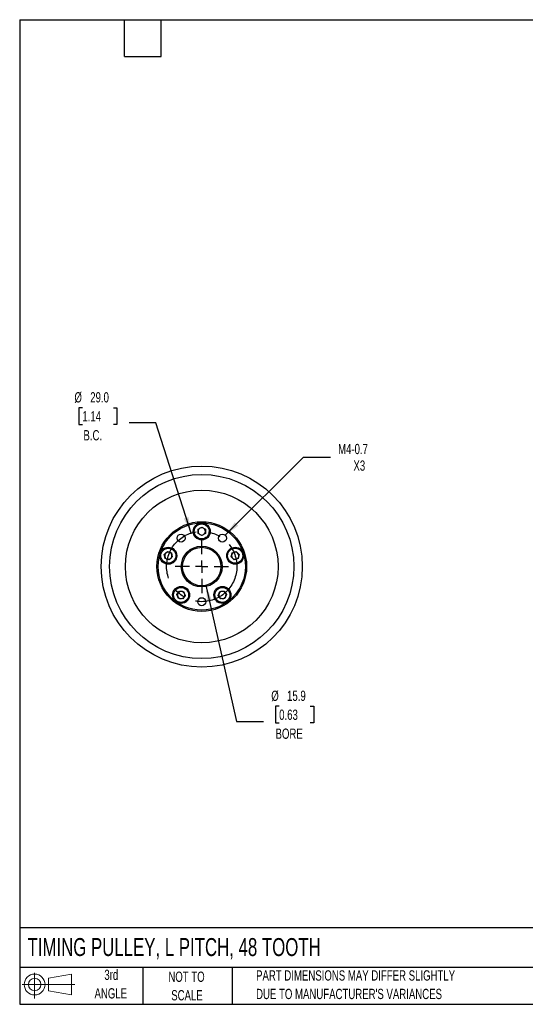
# Model space of a CAD drawing. Header units: millimetres. Extents: x 13 to 546, y 13 to 419.
# Tile 1 of 4: x 13 to 221, y 13 to 419. Entities that reach past the tile are written whole.
import ezdxf

# ---------------------------------------------------------------- set-up
doc = ezdxf.new("R2010")
doc.units = ezdxf.units.MM
doc.header["$LTSCALE"] = 2
doc.linetypes.add('CENTERX2', pattern=[20.32, 12.7, -2.54, 2.54, -2.54])
doc.layers.add('CENTER', color=40, linetype='CENTERX2')
doc.layers.add('SLD-DEFPOINTS', color=7, linetype='Continuous')
doc.layers.add('DIMENSIONS', color=140, linetype='Continuous', lineweight=25)
doc.layers.add('TEXT', color=140, linetype='Continuous', lineweight=25)
doc.styles.add('SLDTEXTSTYLE0', font='TXT', dxfattribs={"width": 0.7})
doc.dimstyles.new('SLDDIMSTYLE0', dxfattribs={"dimtxt": 4.316016, "dimasz": 6.604, "dimexe": 0, "dimexo": 0.0625, "dimgap": 1.079004, "dimtad": 0, "dimtih": 1, "dimtoh": 1, "dimrnd": 1e-09, "dimzin": 12, "dimdsep": 46, "dimtxsty": 'SLDTEXTSTYLE0', "dimsah": 1, "dimcen": 0, "dimadec": 0, "dimazin": 3, "dimtfac": 1, "dimtofl": 0, "dimtmove": 0, "dimatfit": 3, "dimfxl": 0, "dimfrac": 2, "dimtolj": 1, "dimtzin": 12, "dimarcsym": 0})
doc.dimstyles.new('SLDDIMSTYLE1', dxfattribs={"dimtxt": 4.316016, "dimasz": 6.604, "dimexe": 0, "dimexo": 0.0625, "dimgap": 1.079004, "dimtad": 0, "dimtih": 1, "dimtoh": 1, "dimrnd": 1e-09, "dimzin": 4, "dimdsep": 46, "dimtxsty": 'SLDTEXTSTYLE0', "dimsah": 1, "dimcen": 0, "dimadec": 0, "dimazin": 1, "dimtfac": 1, "dimtofl": 0, "dimtmove": 0, "dimatfit": 3, "dimfxl": 0, "dimfrac": 2, "dimtolj": 1, "dimtzin": 12, "dimarcsym": 0})
doc.dimstyles.new('SLDDIMSTYLE2', dxfattribs={"dimtxt": 4.316016, "dimasz": 6.604, "dimexe": 0, "dimexo": 0.0625, "dimgap": 1.079004, "dimtad": 0, "dimtih": 1, "dimtoh": 1, "dimrnd": 1e-09, "dimzin": 12, "dimdsep": 46, "dimtxsty": 'SLDTEXTSTYLE0', "dimsah": 1, "dimcen": 0, "dimadec": 0, "dimazin": 3, "dimtfac": 1, "dimtofl": 0, "dimtmove": 0, "dimatfit": 3, "dimfxl": 0, "dimfrac": 2, "dimtolj": 1, "dimtzin": 12, "dimarcsym": 0})

# ---------------------------------------------------------------- blocks, each defined once
blk = doc.blocks.new('Block11')
at = {"color": 7, "linetype": 'Continuous', "lineweight": 18}
for p, q in [((5.18, 10.62), (5.18, 0)), ((10.96, 8.33), (20.35, 10.06)), ((10.96, 3.19), (10.96, 8.33)), ((20.35, 10.06), (20.35, 1.46)), ((0, 5.76), (21.75, 5.76)), ((10.96, 3.19), (20.35, 1.46))]:
    blk.add_line(p, q, dxfattribs=at)
for radius in [4.3, 2.57]:
    blk.add_circle((5.18, 5.76), radius, dxfattribs=at)
blk = doc.blocks.new('Block12')
at = {"layer": 'SLD-DEFPOINTS'}
blk.add_blockref('Block11', (0, 0), dxfattribs=at)
blk = doc.blocks.new('_D_1')
at = {"layer": 'DIMENSIONS'}
for p, q in [((38.55, 258.92), (37.1, 258.92)), ((37.1, 258.92), (37.1, 252.06)), ((51.37, 258.92), (52.82, 258.92)), ((52.82, 258.92), (52.82, 252.06)), ((37.1, 252.06), (38.55, 252.06)), ((52.82, 252.06), (51.37, 252.06)), ((68.92, 252.66), (57.81, 252.66)), ((83.41, 207.2), (68.92, 252.66))]:
    blk.add_line(p, q, dxfattribs=at)
blk.add_solid([(83.41, 207.2), (82.38, 213.8), (80.44, 213.18)], dxfattribs=at)
at = {"layer": 'DIMENSIONS', "char_height": 4.233, "attachment_point": 1, "style": 'SLDTEXTSTYLE0'}
for s, insert in [('%%c', (35.29, 265.35)), ('29.0', (41.81, 265.35)), ('1.14', (38.55, 257.52)), ('B.C.', (39, 249.7))]:
    blk.add_mtext(s, dxfattribs=dict(at, insert=insert))
blk = doc.blocks.new('_D_2')
at = {"layer": 'DIMENSIONS'}
for p, q in [((89.56, 185.64), (102.22, 129.47)), ((119.77, 135.74), (118.32, 135.74)), ((118.32, 135.74), (118.32, 128.88)), ((132.59, 135.74), (134.04, 135.74)), ((134.04, 135.74), (134.04, 128.88)), ((102.22, 129.47), (113.34, 129.47)), ((118.32, 128.88), (119.77, 128.88)), ((134.04, 128.88), (132.59, 128.88))]:
    blk.add_line(p, q, dxfattribs=at)
blk.add_solid([(89.56, 185.64), (90.02, 178.98), (92.01, 179.42)], dxfattribs=at)
at = {"layer": 'DIMENSIONS', "char_height": 4.233, "attachment_point": 1, "style": 'SLDTEXTSTYLE0'}
for s, insert in [('%%c', (116.51, 142.16)), ('15.9', (123.03, 142.16)), ('0.63', (119.77, 134.34)), ('BORE', (118.28, 126.51))]:
    blk.add_mtext(s, dxfattribs=dict(at, insert=insert))
blk = doc.blocks.new('_D_3')
at = {"layer": 'DIMENSIONS'}
for p, q in [((97.51, 206.28), (129.79, 238.56)), ((129.79, 238.56), (140.9, 238.56))]:
    blk.add_line(p, q, dxfattribs=at)
blk.add_solid([(97.51, 206.28), (102.9, 210.23), (101.46, 211.67)], dxfattribs=at)
at = {"layer": 'DIMENSIONS', "char_height": 4.233, "attachment_point": 1, "style": 'SLDTEXTSTYLE0'}
for s, insert in [('M4-0.7', (144.07, 244.02)), ('X3', (150.42, 237.16))]:
    blk.add_mtext(s, dxfattribs=dict(at, insert=insert))
blk = doc.blocks.new('SW_CENTERMARKSYMBOL_0')
at = {"layer": 'CENTER', "color": 0}
for p, q in [((0, 5.08), (0, 10.9775)), ((-5.08, 0), (-10.9775, 0)), ((0, 0), (-2.54, 0)), ((0, 0), (0, 2.54)), ((0, 0), (0, -2.54)), ((0, 0), (2.54, 0)), ((5.08, 0), (10.9775, 0)), ((0, -5.08), (0, -10.9775))]:
    blk.add_line(p, q, dxfattribs=at)

msp = doc.modelspace()

# ---------------------------------------------------------------- linework, layer by layer
for p, q in [((86.319, 208.75), (87.819, 209.617)), ((86.319, 207.018), (86.319, 208.75)), ((87.819, 209.617), (89.319, 208.75)), ((89.319, 208.75), (89.319, 207.018)), ((87.819, 206.152), (86.319, 207.018)), ((89.319, 207.018), (87.819, 206.152)), ((72.381, 198.4), (73.668, 199.559)), ((73.668, 199.559), (75.316, 199.024)), ((100.322, 199.024), (101.969, 199.559)), ((101.969, 199.559), (103.256, 198.4)), ((72.741, 196.706), (72.381, 198.4)), ((74.389, 196.171), (72.741, 196.706)), ((75.676, 197.33), (74.389, 196.171)), ((75.316, 199.024), (75.676, 197.33)), ((99.962, 197.33), (100.322, 199.024)), ((101.249, 196.171), (99.962, 197.33)), ((102.896, 196.706), (101.249, 196.171)), ((103.256, 198.4), (102.896, 196.706)), ((77.573, 181.835), (78.592, 183.236)), ((78.592, 183.236), (80.314, 183.055)), ((80.314, 183.055), (81.019, 181.473)), ((94.619, 181.473), (95.324, 183.055)), ((95.324, 183.055), (97.046, 183.236)), ((97.046, 183.236), (98.064, 181.835)), ((78.278, 180.252), (77.573, 181.835)), ((80.001, 180.071), (78.278, 180.252)), ((81.019, 181.473), (80.001, 180.071)), ((95.637, 180.071), (94.619, 181.473)), ((97.36, 180.252), (95.637, 180.071)), ((98.064, 181.835), (97.36, 180.252))]:
    msp.add_line(p, q)
for centre, radius in [((87.819, 193.384), 41.5), ((87.819, 193.384), 38), ((87.819, 193.384), 31.5), ((87.819, 193.384), 18.5), ((87.819, 193.384), 18), ((87.819, 207.884), 3.5), ((87.819, 207.884), 3.1), ((79.296, 205.115), 1.65), ((96.342, 205.115), 1.65), ((74.029, 197.865), 3.5), ((74.029, 197.865), 3.1), ((87.819, 193.384), 8.438), ((87.819, 193.384), 7.938), ((101.609, 197.865), 3.5), ((101.609, 197.865), 3.1), ((79.296, 181.654), 3.5), ((79.296, 181.654), 3.1), ((96.342, 181.654), 3.5), ((96.342, 181.654), 3.1), ((87.819, 178.884), 1.65)]:
    msp.add_circle(centre, radius)
for centre, start, end in [((87.819, 207.884), 120, 180), ((87.819, 207.884), 180, 240), ((87.819, 207.884), 60, 120), ((87.819, 207.884), 0, 60), ((87.819, 207.884), 300, 0), ((87.819, 207.884), 240, 300), ((74.029, 197.865), 72, 132), ((74.029, 197.865), 12, 72), ((101.609, 197.865), 108, 168), ((101.609, 197.865), 48, 108), ((74.029, 197.865), 132, 192), ((74.029, 197.865), 192, 252), ((74.029, 197.865), 252, 312), ((74.029, 197.865), 312, 12), ((101.609, 197.865), 168, 228), ((101.609, 197.865), 228, 288), ((101.609, 197.865), 288, 348), ((101.609, 197.865), 348, 48), ((79.296, 181.654), 84, 144), ((79.296, 181.654), 24, 84), ((96.342, 181.654), 96, 156), ((96.342, 181.654), 36, 96), ((79.296, 181.654), 144, 204), ((79.296, 181.654), 204, 264), ((79.296, 181.654), 264, 324), ((79.296, 181.654), 324, 24), ((96.342, 181.654), 156, 216), ((96.342, 181.654), 216, 276), ((96.342, 181.654), 276, 336), ((96.342, 181.654), 336, 36)]:
    msp.add_arc(centre, 1.5, start, end)
at = {"layer": 'CENTER', "linetype": 'CENTERX2'}
msp.add_circle((87.819, 193.384), 14.5, dxfattribs=at)
at = {"layer": 'TEXT'}
for p, q in [((12.7, 419.1), (546.1, 419.1)), ((12.7, 419.1), (12.7, 12.7)), ((55.88, 403.86), (55.88, 419.1)), ((71.12, 403.86), (71.12, 419.1)), ((55.88, 403.86), (71.12, 403.86)), ((546.1, 44.252), (12.7, 44.252)), ((546.1, 27.94), (12.7, 27.94)), ((63.5, 27.94), (63.5, 12.7)), ((100.423, 27.94), (100.423, 12.7)), ((12.7, 12.7), (546.1, 12.7))]:
    msp.add_line(p, q, dxfattribs=at)

# ---------------------------------------------------------------- block references
at = {"layer": 'CENTER'}
msp.add_blockref('SW_CENTERMARKSYMBOL_0', (87.819, 193.384), dxfattribs=at)
at = {"layer": 'SLD-DEFPOINTS'}
msp.add_blockref('Block12', (13.676, 15.108), dxfattribs=at)

# ---------------------------------------------------------------- texts
at = {"layer": 'TEXT', "style": 'SLDTEXTSTYLE0'}
for s, insert, char_height, attachment_point in [('TIMING PULLEY, L PITCH, 48 TOOTH', (15.931, 40.037), 7.40833, 1), ('3rd', (50.493, 26.987), 4.2333, 2), ('NOT TO', (81.537, 26.197), 4.2333, 2), ('PART DIMENSIONS MAY DIFFER SLIGHTLY', (110.239, 26.735), 4.23333, 1), ('ANGLE', (50.298, 19.342), 4.2333, 2), ('SCALE', (81.729, 18.553), 4.2333, 2), ("DUE TO MANUFACTURER'S VARIANCES", (110.239, 19.09), 4.23333, 1)]:
    msp.add_mtext(s, dxfattribs=dict(at, insert=insert, char_height=char_height, attachment_point=attachment_point))

# ---------------------------------------------------------------- dimensions: what is measured, and where the dimension line sits
at = {"layer": 'DIMENSIONS'}
for p1, p2, text, dimstyle, picture, middle in [((92.224, 179.57), (83.414, 207.199), '<>\\PB.C.', 'SLDDIMSTYLE1', '_D_1', (44.961, 254.886)), ((86.074, 201.128), (89.564, 185.641), '<>\\PBORE', 'SLDDIMSTYLE0', '_D_2', (126.182, 131.701))]:
    dim = msp.add_diameter_dim_2p(p1=p1, p2=p2, text=text, dimstyle=dimstyle, dxfattribs=at)
    dim.commit()
    dim.dimension.update_dxf_attribs({"geometry": picture, "text_midpoint": middle, "dimtype": 163})
dim = msp.add_diameter_dim_2p(p1=(95.175, 203.948), p2=(97.509, 206.282), text='M4-0.7\\PX3', dimstyle='SLDDIMSTYLE2', override={"dimpost": '<>'}, dxfattribs=at)
dim.commit()
dim.dimension.update_dxf_attribs({"geometry": '_D_3', "text_midpoint": (154.146, 238.559), "dimtype": 163})

doc.saveas('drawing.dxf')
